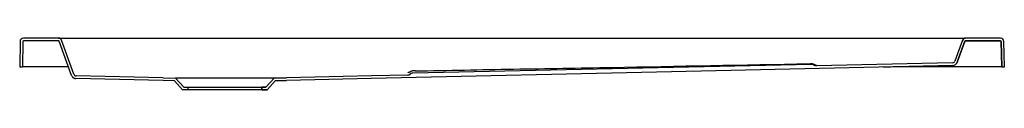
# Model space of a CAD drawing. Header units: millimetres. Extents: x 3872.63 to 3873.83, y 2561.39 to 2561.46.
import ezdxf

# ---------------------------------------------------------------- set-up
doc = ezdxf.new("R2010")
doc.units = ezdxf.units.MM
doc.layers.add('SANINDUSA', color=3, linetype='Continuous')

msp = doc.modelspace()

# ---------------------------------------------------------------- linework, layer by layer
at = {"layer": 'SANINDUSA'}
for p, q in [((3872.6315, 2561.4539), (3872.6311, 2561.4228)), ((3872.6347, 2561.4536), (3872.6343, 2561.4228)), ((3872.6783, 2561.4578), (3872.6355, 2561.4578)), ((3872.6781, 2561.4546), (3872.6357, 2561.4546)), ((3872.6783, 2561.4578), (3872.6918, 2561.4578)), ((3872.6941, 2561.4125), (3872.6791, 2561.454)), ((3872.6971, 2561.4138), (3872.682, 2561.4552)), ((3872.6918, 2561.4578), (3873.7703, 2561.4578)), ((3873.7703, 2561.4578), (3873.7839, 2561.4578)), ((3873.7801, 2561.4552), (3873.7708, 2561.4298)), ((3873.7801, 2561.4552), (3873.7708, 2561.4298)), ((3873.7831, 2561.454), (3873.7738, 2561.4285)), ((3873.7738, 2561.4285), (3873.7831, 2561.454)), ((3873.8266, 2561.4578), (3873.7839, 2561.4578)), ((3873.8266, 2561.4578), (3873.7839, 2561.4578)), ((3873.8264, 2561.4546), (3873.784, 2561.4546)), ((3873.784, 2561.4546), (3873.8264, 2561.4546)), ((3873.8279, 2561.4228), (3873.8274, 2561.4536)), ((3873.8274, 2561.4536), (3873.8279, 2561.4228)), ((3873.8311, 2561.4228), (3873.8306, 2561.4539)), ((3873.8311, 2561.4228), (3873.8306, 2561.4539)), ((3873.5961, 2561.4259), (3873.11, 2561.415)), ((3873.7681, 2561.4278), (3873.6021, 2561.4241)), ((3873.7681, 2561.4278), (3873.6021, 2561.4241)), ((3872.6311, 2561.4228), (3872.6343, 2561.4228)), ((3872.6353, 2561.4228), (3872.6343, 2561.4228)), ((3872.6904, 2561.4228), (3872.6353, 2561.4228)), ((3873.6836, 2561.4227), (3873.6928, 2561.4229)), ((3873.8269, 2561.4228), (3873.6952, 2561.4228)), ((3873.8279, 2561.4228), (3873.8269, 2561.4228)), ((3873.8279, 2561.4228), (3873.8311, 2561.4228)), ((3873.8279, 2561.4228), (3873.8311, 2561.4228)), ((3872.806, 2561.4063), (3872.6996, 2561.4086)), ((3872.8061, 2561.4095), (3872.6998, 2561.4118)), ((3872.8196, 2561.4059), (3872.806, 2561.4063)), ((3872.8061, 2561.4095), (3872.8211, 2561.409)), ((3872.8296, 2561.3948), (3872.8196, 2561.4059)), ((3872.9411, 2561.409), (3872.8211, 2561.409)), ((3872.8211, 2561.409), (3872.8311, 2561.398)), ((3872.9311, 2561.398), (3872.9411, 2561.409)), ((3872.9411, 2561.409), (3872.9311, 2561.398)), ((3872.9425, 2561.4059), (3872.9325, 2561.3948)), ((3872.9325, 2561.3948), (3872.9425, 2561.4059)), ((3872.9411, 2561.409), (3872.9561, 2561.4095)), ((3872.9561, 2561.4095), (3872.9411, 2561.409)), ((3872.9561, 2561.4063), (3872.9425, 2561.4059)), ((3872.9425, 2561.4059), (3872.9561, 2561.4063)), ((3872.8361, 2561.3948), (3872.8296, 2561.3948)), ((3872.8311, 2561.398), (3872.8361, 2561.398)), ((3872.8361, 2561.398), (3872.8361, 2561.3948)), ((3872.8361, 2561.398), (3872.9261, 2561.398)), ((3872.9261, 2561.3948), (3872.8361, 2561.3948)), ((3872.9261, 2561.3948), (3872.9261, 2561.398)), ((3872.9261, 2561.398), (3872.9311, 2561.398)), ((3872.9311, 2561.398), (3872.9261, 2561.398)), ((3872.9261, 2561.398), (3872.9261, 2561.3948)), ((3872.9325, 2561.3948), (3872.9261, 2561.3948)), ((3872.9261, 2561.3948), (3872.9325, 2561.3948))]:
    msp.add_line(p, q, dxfattribs=at)
at = {"layer": 'SANINDUSA', "flags": 128}
for points in [[(3873.7683, 2561.4246), (3873.4256, 2561.4169), (3873.0594, 2561.4087), (3872.9561, 2561.4063)], [(3873.104, 2561.4129), (3873.0597, 2561.4119), (3872.9561, 2561.4095)]]:
    msp.add_lwpolyline(points, dxfattribs=at)
at = {"layer": 'SANINDUSA'}
for centre, radius, start, end in [((3872.6355, 2561.4538), 0.004, 90, 179.2), ((3872.6357, 2561.4536), 0.001, 90, 179.2), ((3872.6781, 2561.4536), 0.001, 20, 90), ((3872.6783, 2561.4538), 0.004, 20, 90), ((3873.7839, 2561.4538), 0.004, 90, 160), ((3873.7839, 2561.4538), 0.004, 90, 160), ((3873.784, 2561.4536), 0.001, 90, 160), ((3873.784, 2561.4536), 0.001, 90, 160), ((3873.8264, 2561.4536), 0.001, 0.8, 90), ((3873.8264, 2561.4536), 0.001, 0.8, 90), ((3873.8266, 2561.4538), 0.004, 0.8, 90), ((3873.8266, 2561.4538), 0.004, 0.8, 90), ((3873.5962, 2561.4216), 0.005, 54.1757, 75.2398), ((3873.602, 2561.4291), 0.005, 234.4164, 271.2863), ((3873.768, 2561.4308), 0.003, 271.2863, 340), ((3873.768, 2561.4308), 0.003, 271.2863, 340), ((3873.7682, 2561.4306), 0.006, 271.2863, 340), ((3873.7682, 2561.4306), 0.006, 271.2863, 340), ((3873.1039, 2561.4179), 0.005, 271.2863, 308.1562), ((3873.1101, 2561.41), 0.005, 96.4199, 128.1562), ((3873.1101, 2561.41), 0.005, 91.2863, 96.4199)]:
    msp.add_arc(centre, radius, start, end, dxfattribs=at)
for points, knots in [([(3873.113, 2561.4179), (3873.153, 2561.4186), (3873.193, 2561.4194), (3873.273, 2561.4208), (3873.313, 2561.4215), (3873.433, 2561.4237), (3873.5131, 2561.4252), (3873.5931, 2561.4266)], [0, 0, 0, 0, 0.25, 0.25, 0.5, 0.5, 1, 1, 1, 1]), ([(3873.5931, 2561.4266), (3873.5933, 2561.4266), (3873.5938, 2561.4266), (3873.5944, 2561.4266), (3873.5947, 2561.4266), (3873.5947, 2561.4266)], [0, 0, 0, 0, 0.386107, 0.973653, 1, 1, 1, 1]), ([(3873.5974, 2561.4265), (3873.5973, 2561.4265), (3873.5971, 2561.4266), (3873.5967, 2561.4266), (3873.5964, 2561.4266), (3873.5963, 2561.4266), (3873.5962, 2561.4267), (3873.596, 2561.4267), (3873.5958, 2561.4267), (3873.5953, 2561.4266), (3873.5949, 2561.4266), (3873.5947, 2561.4266)], [0, 0, 0, 0, 0.082373, 0.197221, 0.271563, 0.310175, 0.347286, 0.412526, 0.600833, 0.841767, 1, 1, 1, 1]), ([(3873.5991, 2561.425), (3873.5986, 2561.4253), (3873.5982, 2561.4255), (3873.5974, 2561.4258), (3873.5971, 2561.4258), (3873.5966, 2561.4259), (3873.5963, 2561.4259), (3873.5961, 2561.4259)], [0, 0, 0, 0, 0.5, 0.5, 0.75, 0.75, 1, 1, 1, 1]), ([(3873.5997, 2561.4253), (3873.5997, 2561.4253), (3873.5995, 2561.4254), (3873.5993, 2561.4256), (3873.5991, 2561.4257)], [0, 0, 0, 0, 0.003888, 1, 1, 1, 1]), ([(3873.5997, 2561.4247), (3873.5999, 2561.4247), (3873.6004, 2561.4248), (3873.6011, 2561.4248), (3873.6016, 2561.4248), (3873.6018, 2561.4248), (3873.6019, 2561.4248), (3873.6018, 2561.4248), (3873.6016, 2561.4248), (3873.6012, 2561.4248), (3873.6006, 2561.4249), (3873.6, 2561.4252), (3873.5997, 2561.4253)], [0, 0, 0, 0, 0.081888, 0.28492, 0.485567, 0.610412, 0.691291, 0.726336, 0.753233, 0.787213, 0.877499, 1, 1, 1, 1]), ([(3872.6941, 2561.4125), (3872.6943, 2561.412), (3872.6946, 2561.4114), (3872.6952, 2561.4107), (3872.6954, 2561.4105), (3872.6958, 2561.4101), (3872.696, 2561.4099), (3872.6965, 2561.4095), (3872.6968, 2561.4094), (3872.6973, 2561.4091), (3872.6976, 2561.409), (3872.6982, 2561.4088), (3872.6984, 2561.4087), (3872.699, 2561.4086), (3872.6993, 2561.4086), (3872.6996, 2561.4086)], [0, 0, 0, 0, 0.25, 0.25, 0.375, 0.375, 0.5, 0.5, 0.625, 0.625, 0.75, 0.75, 0.875, 0.875, 1, 1, 1, 1]), ([(3872.6971, 2561.4138), (3872.6972, 2561.4135), (3872.6973, 2561.4132), (3872.6976, 2561.4129), (3872.6977, 2561.4127), (3872.6979, 2561.4125), (3872.698, 2561.4124), (3872.6983, 2561.4123), (3872.6984, 2561.4122), (3872.6987, 2561.412), (3872.6988, 2561.412), (3872.6992, 2561.4118), (3872.6995, 2561.4118), (3872.6998, 2561.4118)], [0, 0, 0, 0, 0.25, 0.25, 0.375, 0.375, 0.5, 0.5, 0.625, 0.625, 0.75, 0.75, 1, 1, 1, 1]), ([(3873.104, 2561.4157), (3873.104, 2561.4157), (3873.1041, 2561.4157), (3873.1042, 2561.4158), (3873.1047, 2561.4158), (3873.1047, 2561.4158)], [0, 0, 0, 0, 0.1293495, 0.9940544, 1, 1, 1, 1]), ([(3873.104, 2561.4129), (3873.1046, 2561.4129), (3873.1051, 2561.413), (3873.1059, 2561.4133), (3873.1061, 2561.4134), (3873.1066, 2561.4136), (3873.1068, 2561.4138), (3873.107, 2561.4139)], [0, 0, 0, 0, 0.5, 0.5, 0.75, 0.75, 1, 1, 1, 1]), ([(3873.1069, 2561.4167), (3873.1068, 2561.4166), (3873.1065, 2561.4164), (3873.1059, 2561.4161), (3873.1054, 2561.4159), (3873.105, 2561.4159), (3873.1048, 2561.4158), (3873.1047, 2561.4158), (3873.1047, 2561.4158), (3873.1047, 2561.4158)], [0, 0, 0, 0, 0.12303, 0.339467, 0.518071, 0.657797, 0.763963, 0.879126, 1, 1, 1, 1]), ([(3873.113, 2561.4179), (3873.1127, 2561.4179), (3873.112, 2561.4179), (3873.1111, 2561.4179), (3873.1104, 2561.4179), (3873.1099, 2561.4179), (3873.1095, 2561.4178), (3873.109, 2561.4177), (3873.1083, 2561.4175), (3873.1076, 2561.4172), (3873.1072, 2561.4169), (3873.1069, 2561.4167)], [0, 0, 0, 0, 0.12547, 0.264637, 0.406042, 0.558572, 0.618975, 0.688197, 0.767421, 0.925733, 1, 1, 1, 1])]:
    msp.add_open_spline(points, degree=3, knots=knots, dxfattribs=at)

doc.saveas('drawing.dxf')
